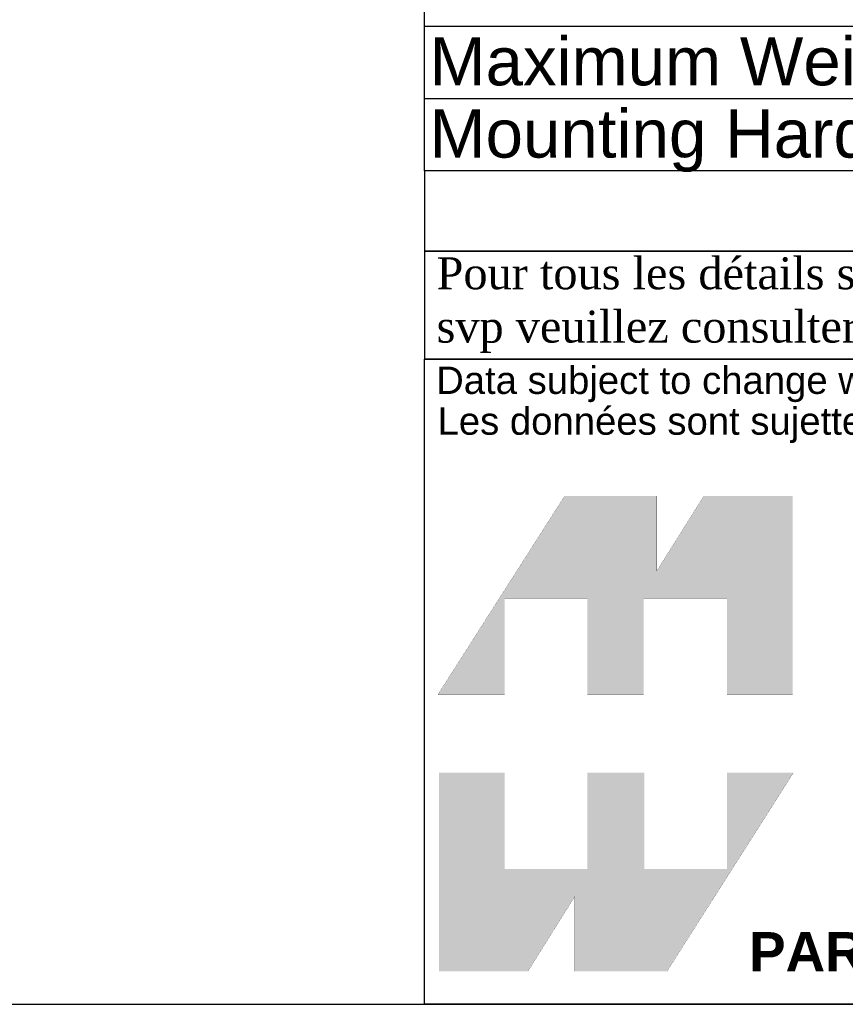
# Model space of a CAD drawing. Header units: inches. Extents: x 0 to 81, y 0 to 59.8.
# Tile 4 of 19: x 57.8 to 68.1, y 0 to 12.3. Entities that reach past the tile are written whole.
import ezdxf
from ezdxf.enums import TextEntityAlignment as Align

# ---------------------------------------------------------------- set-up
doc = ezdxf.new("R2010")
doc.units = ezdxf.units.IN
doc.header["$MEASUREMENT"] = 0
doc.layers.add('Default', color=7, linetype='Continuous')
doc.styles.add('SEACAD_Arial', font='arial.ttf')
doc.styles.add('SEACAD_ArialB', font='arialbd.ttf')

# ---------------------------------------------------------------- blocks, each defined once
blk = doc.blocks.new('SE1')
at = {"color": 7, "linetype": 'Continuous'}
for p, q in [((62.864, 12.182), (80.003, 12.182)), ((62.864, 11.282), (80.003, 11.282))]:
    blk.add_line(p, q, dxfattribs=at)
blk.add_lwpolyline([(62.864, 10.382), (62.864, 13.247), (80.003, 13.247), (80.003, 10.382), (62.864, 10.382)], dxfattribs=at)
for s, style, p in [('NOTES', 'SEACAD_ArialB', (70.013, 13.027)), ('Maximum Weight 200lb', 'SEACAD_Arial', (62.927, 12.045)), ('Mounting Hardware not Supplied with Shelf', 'SEACAD_Arial', (62.927, 11.145))]:
    blk.add_text(s, height=0.6, dxfattribs=dict(at, style=style)).set_placement(p, align=Align.TOP_LEFT)
blk = doc.blocks.new('Block1')
at = {"layer": 'Default', "linetype": 'Continuous'}
for points in [[(-0.0026, 0.7074), (0.1678, 0.7074), (0.1678, 0.9533), (0.3791, 0.9533), (0.3791, 0.7074), (0.5228, 0.7074), (0.5228, 0.9533), (0.7357, 0.9533), (0.7357, 0.7074), (0.9035, 0.7074), (0.9035, 1.2145), (0.6765, 1.2145), (0.5564, 1.0231), (0.5564, 1.2145), (0.3209, 1.2145)], [(0.9056, 0.5076), (0.7357, 0.5076), (0.7357, 0.2617), (0.5244, 0.2617), (0.5244, 0.5076), (0.3791, 0.5076), (0.3791, 0.2617), (0.1678, 0.2617), (0.1678, 0.5076), (0, 0.5076), (0, 0), (0.2271, 0), (0.3471, 0.1914), (0.3471, 0), (0.5826, 0)]]:
    blk.add_hatch(color=7, dxfattribs=at).paths.add_polyline_path(points)
at = {"layer": 'Default', "color": 7, "linetype": 'Continuous', "const_width": 0.00035}
for points in [[(-0.0026, 0.7074), (0.3209, 1.2145), (0.5564, 1.2145), (0.5564, 1.0231), (0.6765, 1.2145), (0.9035, 1.2145), (0.9035, 0.7074), (0.7357, 0.7074), (0.7357, 0.9533), (0.5228, 0.9533), (0.5228, 0.7074), (0.3791, 0.7074), (0.3791, 0.9533), (0.1678, 0.9533), (0.1678, 0.7074), (-0.0026, 0.7074)], [(0.9056, 0.5076), (0.5826, 0), (0.3471, 0), (0.3471, 0.1914), (0.2271, 0), (0, 0), (0, 0.5076), (0.1678, 0.5076), (0.1678, 0.2617), (0.3791, 0.2617), (0.3791, 0.5076), (0.5244, 0.5076), (0.5244, 0.2617), (0.7357, 0.2617), (0.7357, 0.5076), (0.9056, 0.5076)]]:
    blk.add_lwpolyline(points, close=True, dxfattribs=at)
blk = doc.blocks.new('Block13')
at = {"layer": 'Default', "color": 7, "linetype": 'Continuous'}
for p, q in [((0, 0), (0, 1.6479)), ((0, 1.6479), (3.5155, 1.6479)), ((3.5155, 0), (0, 0))]:
    blk.add_line(p, q, dxfattribs=at)
at = {"layer": 'Default', "color": 7}
blk.add_blockref('Block1', (0.0371, 0.0841), dxfattribs=at)
at = {"layer": 'Default', "attachment_point": 1}
for s, insert, char_height, width in [('{\\fArial|b0||i0||c0|p34;\\C7;\\H7.e-002;\\W1.;\\T1.;Data subject to change without notice. Isometric drawing not to scale.}', (0.0298, 1.6292), 0.07, 3.486391), ('{\\fArial|b0||i0||c0|p34;\\C7;\\H7.e-002;\\W1.;\\T1.;Les données sont sujettes à changement sans préavis.}', (0.0334, 1.525), 0.07, 3.235631), ('{\\fArial|b1||i0||c0|p34;\\C7;\\H0.1;\\W1.;PART NO. \\P}', (0.8294, 0.1844), 0.1, 0.655523)]:
    blk.add_mtext(s, dxfattribs=dict(at, insert=insert, char_height=char_height, width=width))
blk = doc.blocks.new('Block11')
at = {"layer": 'Default', "color": 7}
blk.add_blockref('Block13', (0, 0), dxfattribs=at)
blk = doc.blocks.new('Block10')
at = {"layer": 'Default', "color": 7}
blk.add_blockref('Block11', (0, 0), dxfattribs=at)
blk = doc.blocks.new('Block2')
at = {"layer": 'Default', "color": 7, "linetype": 'Continuous'}
blk.add_line((-52.744, 0), (-0.012, 0), dxfattribs=at)
at = {"layer": 'Default', "color": 7, "xscale": 15, "yscale": 15, "zscale": 15}
blk.add_blockref('Block10', (-52.744, 0), dxfattribs=at)
blk = doc.blocks.new('Block222')
at = {"layer": 'Default', "color": 7}
blk.add_blockref('Block2', (106.578, -49.503), dxfattribs=at)

msp = doc.modelspace()

# ---------------------------------------------------------------- linework, layer by layer
at = {"layer": 'Default', "color": 7, "linetype": 'Continuous'}
msp.add_line((0, 0), (80, 0), dxfattribs=at)
for points in [[(62.864, 10.382), (62.864, 9.379), (80, 9.379), (80, 10.382), (62.864, 10.382)], [(62.864, 9.378), (62.864, 8.037), (79.994, 8.037), (79.994, 9.378), (62.864, 9.378)]]:
    msp.add_lwpolyline(points, dxfattribs=at)

# ---------------------------------------------------------------- block references
msp.add_blockref('SE1', (0, 0))
at = {"layer": 'Default', "color": 7, "xscale": 0.325, "yscale": 0.325, "zscale": 0.325}
msp.add_blockref('Block222', (45.368, 16.089), dxfattribs=at)

# ---------------------------------------------------------------- texts
at = {"layer": 'Default', "insert": (62.864, 8.707), "char_height": 0.3985, "width": 17.30113, "attachment_point": 4}
msp.add_mtext('{\\fTimes New Roman|b0||i0||c0|p34;\\C7;\\H0.3985;\\W1.; Pour tous les détails sur nos produits, \\P}{\\fTimes New Roman|b0||i0||c0|p34;\\C7;\\H0.3985;\\W1.; svp veuillez consulter notre site www.hammondmfg.com                      }', dxfattribs=at)

doc.saveas('drawing.dxf')
